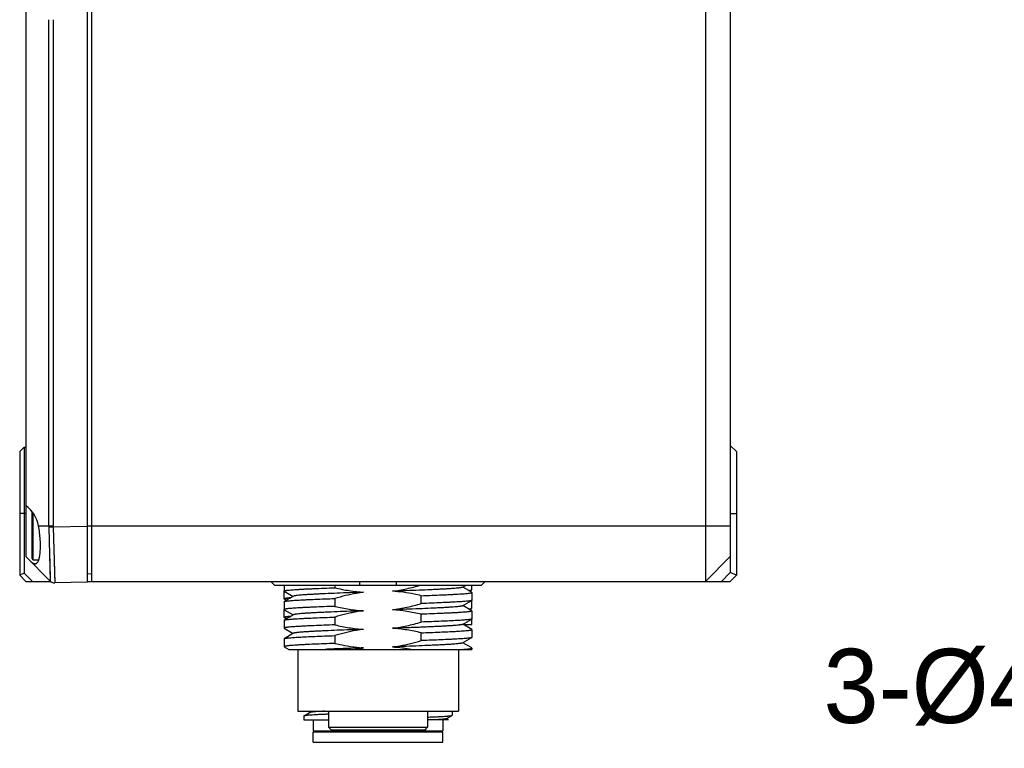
# Model space of a CAD drawing. Header units: millimetres. Extents: x -12 to 258, y -2 to 167.
# Tile 2 of 16: x 10 to 50, y 62 to 91. Entities that reach past the tile are written whole.
import ezdxf

# ---------------------------------------------------------------- set-up
doc = ezdxf.new("R2010")
doc.units = ezdxf.units.MM
doc.header["$LTSCALE"] = 23.1
for name, color, linetype in [('00_COMPONENTS', 7, 'CONTINUOUS'), ('20_ALL_FEATURES', 7, 'CONTINUOUS'), ('51__DRAFT_DIMS', 7, 'CONTINUOUS')]:
    doc.layers.add(name, color=color, linetype=linetype)
doc.styles.get("Standard").update_dxf_attribs({"font": '兰亭黑 GBK.TTF'})

msp = doc.modelspace()

# ---------------------------------------------------------------- linework, layer by layer
at = {"layer": '00_COMPONENTS'}
for p, q in [((10.2404, 69.6287), (10.2404, 71.5242)), ((10.2904, 69.5787), (10.2904, 71.4562)), ((10.2904, 69.5787), (10.5133, 69.5787))]:
    msp.add_line(p, q, dxfattribs=at)
msp.add_arc((10.2904, 69.6287), 0.05, 180, 270, dxfattribs=at)
at = {"layer": '20_ALL_FEATURES'}
for p, q in [((9.9904, 120.7691), (9.9904, 69.7037)), ((12.4904, 68.6775), (12.4904, 120.6287)), ((12.6404, 120.6997), (12.6404, 68.7037)), ((37.4904, 120.7037), (37.4904, 68.7037)), ((38.4904, 120.7037), (38.4904, 69.0572)), ((10.9172, 70.9537), (10.9172, 91.4196)), ((11.094, 91.4196), (11.094, 70.9537)), ((9.9232, 74.1364), (9.7404, 73.9537)), ((9.9232, 74.1364), (9.9904, 74.1382)), ((9.9232, 74.1364), (9.9232, 69.0294)), ((38.4904, 74.2037), (38.7404, 73.9537)), ((9.7404, 73.9537), (9.7404, 68.9537)), ((38.7404, 73.9537), (38.7404, 68.9537)), ((9.9904, 71.4537), (9.7404, 71.4537)), ((38.4904, 71.4537), (38.7404, 71.4537)), ((10.5005, 70.9537), (11.094, 70.9537)), ((12.4904, 70.9283), (11.095, 70.8917)), ((12.4904, 70.9537), (38.4904, 70.9537)), ((11.095, 70.8917), (10.9182, 70.8862)), ((10.9182, 70.8862), (10.9783, 68.7158)), ((11.0951, 70.8917), (11.1616, 68.6427)), ((10.9371, 70.2151), (10.9395, 70.1291)), ((10.9475, 69.84), (10.9497, 69.7613)), ((11.1262, 69.8499), (11.1275, 69.8083)), ((9.9904, 69.7037), (10.9783, 68.7158)), ((10.9569, 69.5022), (10.9588, 69.4334)), ((37.4904, 68.7037), (38.4904, 69.7037)), ((9.9232, 69.0294), (9.7404, 68.9537)), ((9.9904, 68.7037), (9.7404, 68.9537)), ((10.2615, 68.7037), (9.9232, 69.0294)), ((10.9648, 69.2134), (10.9664, 69.157)), ((12.6404, 68.9984), (12.4904, 69.0037)), ((38.4904, 69.0572), (38.1369, 68.7037)), ((38.7404, 68.9537), (38.4904, 69.0572)), ((38.7404, 68.9537), (38.4904, 68.7037)), ((9.9904, 68.7037), (10.9914, 68.7037)), ((10.9759, 68.8083), (10.9765, 68.7839)), ((10.9765, 68.7839), (10.9771, 68.7632)), ((11.1567, 68.8184), (11.1577, 68.7837)), ((11.1577, 68.7837), (11.1586, 68.7527)), ((11.1586, 68.7527), (11.1594, 68.7255)), ((12.4904, 68.6775), (11.1616, 68.6427)), ((12.4904, 68.7037), (38.4904, 68.7037)), ((20.0571, 68.5537), (19.9048, 68.7037)), ((20.0571, 68.5537), (28.4237, 68.5537)), ((20.4404, 68.5537), (20.4404, 68.3141)), ((22.4942, 68.5537), (22.4942, 68.4446)), ((23.4904, 68.7037), (23.4904, 68.5537)), ((24.9904, 68.5537), (24.9904, 68.7037)), ((27.6594, 68.4649), (27.8128, 68.5537)), ((28.0404, 68.3708), (28.0404, 68.5537)), ((28.5761, 68.7037), (28.4237, 68.5537)), ((20.4407, 68.3127), (20.4404, 68.3114)), ((20.4404, 67.9945), (20.4404, 68.3115)), ((20.4463, 68.3074), (20.8097, 68.0972)), ((28.0348, 68.262), (27.6716, 68.472)), ((27.9469, 68.3128), (28.0337, 68.363)), ((28.0404, 68.3708), (28.0404, 68.3705)), ((28.0404, 68.2554), (28.0404, 67.9385)), ((20.4404, 67.8804), (20.4404, 67.5635)), ((20.8222, 68.1045), (20.4461, 67.887)), ((20.4606, 67.9885), (20.5411, 67.9419)), ((22.4942, 68.011), (22.4942, 67.694)), ((25.9867, 67.808), (25.9867, 68.125)), ((27.6588, 67.7146), (28.0349, 67.9321)), ((28.0404, 67.6207), (28.0404, 67.9376)), ((20.4404, 67.2445), (20.4404, 67.5614)), ((20.4461, 67.557), (20.8093, 67.347)), ((20.8218, 67.3542), (20.4462, 67.137)), ((25.9867, 67.058), (25.9867, 67.3744)), ((28.0346, 67.5117), (27.6713, 67.7218)), ((27.9463, 67.5627), (28.0337, 67.6132)), ((28.0404, 67.6208), (28.0404, 67.6207)), ((28.0404, 67.5049), (28.0404, 67.1885)), ((20.4404, 67.1304), (20.4404, 66.8135)), ((20.4603, 67.2387), (20.5412, 67.1919)), ((22.4942, 67.2608), (22.4942, 66.944)), ((27.6592, 66.9648), (28.0348, 67.182)), ((28.0351, 66.7615), (27.6714, 66.9718)), ((27.7028, 66.9537), (28.0404, 66.9537)), ((28.0404, 66.9537), (28.0404, 67.1877)), ((20.446, 66.8071), (20.8097, 66.5968)), ((20.8222, 66.604), (20.4461, 66.3864)), ((25.9867, 66.308), (25.9867, 66.6248)), ((28.0404, 66.7554), (28.0404, 66.4385)), ((20.4404, 66.3799), (20.4404, 66.0635)), ((22.4943, 66.5105), (22.4942, 66.194)), ((27.6588, 66.2146), (28.0348, 66.432)), ((28.0345, 66.0119), (27.6715, 66.2219)), ((20.4461, 66.057), (20.6248, 65.9537)), ((20.6248, 65.9537), (28.0404, 65.9537)), ((20.9904, 65.9537), (20.9904, 63.4537)), ((27.4904, 65.9537), (27.4904, 63.4537)), ((28.0404, 66.0051), (28.0404, 65.9537)), ((20.9905, 63.4537), (27.4904, 63.4537)), ((21.4969, 63.4051), (21.2507, 63.2628)), ((21.3993, 63.4537), (21.4901, 63.4012)), ((22.2404, 63.4537), (22.2404, 62.8037)), ((26.2404, 63.4537), (26.2404, 62.8037)), ((27.2404, 63.4537), (27.2404, 63.2895)), ((21.2404, 63.2563), (21.2404, 63.1037)), ((21.2404, 63.1037), (22.2404, 63.1037)), ((21.2531, 63.2635), (21.2506, 63.2628)), ((21.2614, 63.2655), (21.2531, 63.2635)), ((21.6154, 63.1037), (21.6154, 62.6537)), ((27.0872, 63.1037), (26.2404, 63.1037)), ((26.8654, 63.1037), (26.8654, 62.6537)), ((26.998, 63.1472), (27.2362, 63.2849)), ((27.0872, 63.1037), (27.005, 63.1512)), ((21.6154, 62.6537), (26.8654, 62.6537)), ((21.6654, 62.6037), (21.6154, 62.6537)), ((21.6154, 62.2037), (21.6154, 62.6037)), ((26.8654, 62.6037), (21.6155, 62.6037)), ((22.2404, 62.8037), (26.2404, 62.8037)), ((22.3404, 62.7037), (22.2404, 62.8037)), ((22.3405, 62.7037), (26.1404, 62.7037)), ((26.1404, 62.7037), (26.2404, 62.8037)), ((26.8154, 62.6037), (26.8654, 62.6537)), ((26.8654, 62.2037), (26.8654, 62.6037)), ((21.6155, 62.2037), (26.8654, 62.2037))]:
    msp.add_line(p, q, dxfattribs=at)
for points in [[(10.9284, 70.524), (10.9322, 70.3903), (10.9334, 70.3461)], [(10.9334, 70.3461), (10.9359, 70.2585), (10.9371, 70.2151)], [(10.9395, 70.1291), (10.943, 70.0028), (10.9442, 69.9615)], [(10.9442, 69.9615), (10.9464, 69.8801), (10.9475, 69.84)], [(10.9497, 69.7613), (10.9529, 69.6469), (10.9539, 69.6099)], [(11.1275, 69.8083), (11.1299, 69.7266), (11.1311, 69.6866), (11.1323, 69.6471), (11.1334, 69.6082), (11.1346, 69.5698), (11.1357, 69.532), (11.1368, 69.4948), (11.1379, 69.4583), (11.1389, 69.4223)], [(10.9539, 69.6099), (10.9559, 69.5375), (10.9569, 69.5022)], [(10.9588, 69.4334), (10.9615, 69.335), (10.9624, 69.3035)], [(11.1389, 69.4223), (11.141, 69.3524), (11.142, 69.3185), (11.143, 69.2852), (11.144, 69.2526), (11.1449, 69.2207), (11.1458, 69.1896), (11.1467, 69.1592), (11.1476, 69.1295)], [(10.9624, 69.3035), (10.964, 69.2427), (10.9648, 69.2134)], [(10.9664, 69.157), (10.9685, 69.078), (10.9692, 69.0533), (10.9699, 69.0294), (10.9705, 69.0062), (10.9711, 68.9839), (10.9717, 68.9625)], [(10.9717, 68.9625), (10.9728, 68.9221), (10.9733, 68.9032), (10.9738, 68.8852), (10.9743, 68.868)], [(11.1476, 69.1295), (11.1493, 69.0725), (11.1501, 69.0451), (11.1509, 69.0186), (11.1516, 68.9929), (11.1523, 68.968)], [(11.1523, 68.968), (11.1537, 68.9209), (11.1544, 68.8986), (11.155, 68.8772)], [(10.9743, 68.868), (10.9751, 68.8364), (10.9755, 68.8219), (10.9759, 68.8083)], [(10.9771, 68.7632), (10.9783, 68.7177), (10.9783, 68.7163), (10.9783, 68.7158)], [(11.155, 68.8772), (11.1562, 68.8371), (11.1567, 68.8184)], [(11.1594, 68.7255), (11.1615, 68.6471), (11.1616, 68.6447), (11.1616, 68.6432), (11.1616, 68.6427)]]:
    msp.add_lwpolyline(points, dxfattribs=at)
for centre, radius, start, end in [((13.2879, 70.9545), 2.3706, 180.01927, 181.64921), ((13.0954, 70.9537), 2.0014, 180.00016, 181.77417), ((11.1551, 68.8926), 0.25, 224.99972, 271.5), ((20.4443, 67.5615), 0.0038, 169.00965, 179.94093), ((22.1415, 178.1065), 111.548, 271.975468, 272.172997)]:
    msp.add_arc(centre, radius, start, end, dxfattribs=at)
msp.add_ellipse((9.194, 70.7037), major_axis=(1.3302, 0), ratio=0.9993901, start_param=0.1891837, end_param=0.9288588, dxfattribs=at)
for points, knots in [([(10.3591, 69.4142), (10.3726, 69.4146), (10.4006, 69.4209), (10.4383, 69.4464), (10.4712, 69.4863), (10.4997, 69.5402), (10.5243, 69.6076), (10.5446, 69.6883), (10.5607, 69.7814), (10.5724, 69.8859), (10.5795, 70.0006), (10.5829, 70.1697), (10.5749, 70.3949), (10.5479, 70.6727), (10.5184, 70.8602), (10.5005, 70.9537)], [0, 0, 0, 0, 0.024923, 0.0515254, 0.0825084, 0.1195704, 0.1635413, 0.2146892, 0.2729008, 0.3377851, 0.4087554, 0.4850367, 0.6498848, 0.8243613, 1, 1, 1, 1]), ([(10.3591, 69.4142), (10.3457, 69.4137), (10.3167, 69.4179), (10.2736, 69.4368), (10.229, 69.4676), (10.2004, 69.4938), (10.1856, 69.5085)], [0, 0, 0, 0, 0.1992729, 0.4263447, 0.6915922, 1, 1, 1, 1]), ([(24.8229, 68.3051), (24.9201, 68.3179), (25.1139, 68.3485), (25.4024, 68.4057), (25.6885, 68.4741), (25.8776, 68.5262), (25.9717, 68.5537)], [0, 0, 0, 0, 0.2499986, 0.4999967, 0.7499977, 1, 1, 1, 1]), ([(20.4404, 68.3141), (20.4404, 68.3157), (20.4423, 68.3182), (20.4457, 68.3204), (20.4515, 68.3234), (20.4617, 68.3268), (20.4772, 68.3307), (20.4972, 68.3346), (20.5214, 68.3385), (20.55, 68.3424), (20.5967, 68.348), (20.6656, 68.3551), (20.7608, 68.3633), (20.8721, 68.3716), (20.9993, 68.3798), (21.1415, 68.3879), (21.2982, 68.3959), (21.4686, 68.4038), (21.721, 68.4146), (22.0643, 68.4286), (22.3464, 68.4393), (22.4942, 68.4446)], [0, 0, 0, 0, 0.0022503, 0.0039144, 0.0060339, 0.0117444, 0.019498, 0.0293274, 0.0412422, 0.05524, 0.0713115, 0.1096149, 0.1559905, 0.2102272, 0.2720763, 0.3412547, 0.4174442, 0.5002935, 0.5894192, 0.7848163, 1, 1, 1, 1]), ([(20.4463, 68.3074), (20.4454, 68.308), (20.4429, 68.3095), (20.4404, 68.3121), (20.4404, 68.3141)], [0, 0, 0, 0, 0.3376584, 1, 1, 1, 1]), ([(23.6574, 68.2641), (23.4727, 68.2576), (23.1139, 68.2449), (22.5964, 68.2254), (22.1914, 68.2082), (21.894, 68.1945), (21.6947, 68.1848), (21.5132, 68.1749), (21.3507, 68.1651), (21.2083, 68.1552), (21.0871, 68.1452), (20.9998, 68.1366), (20.9413, 68.1295), (20.9061, 68.1247), (20.8767, 68.1198), (20.8531, 68.115), (20.8355, 68.1103), (20.8258, 68.1066), (20.8222, 68.1045)], [0, 0, 0, 0, 0.195071, 0.3790124, 0.5467016, 0.6229106, 0.6932845, 0.7573712, 0.8147799, 0.8651291, 0.9080359, 0.9431619, 0.9577172, 0.9702377, 0.9807171, 0.9891553, 0.9955651, 1, 1, 1, 1]), ([(22.4942, 68.4446), (22.6853, 68.3993), (23.0706, 68.3216), (23.4615, 68.2767), (23.6574, 68.2641)], [0, 0, 0, 0, 0.5000257, 1, 1, 1, 1]), ([(23.6574, 68.2641), (23.559, 68.251), (23.1666, 68.1896), (22.7799, 68.0947), (22.4942, 68.011)], [0, 0, 0, 0, 0.250079, 1, 1, 1, 1]), ([(27.6594, 68.4649), (27.6557, 68.4628), (27.646, 68.4591), (27.6284, 68.4544), (27.6048, 68.4496), (27.5754, 68.4447), (27.5402, 68.4398), (27.4818, 68.4328), (27.3949, 68.4241), (27.2741, 68.4142), (27.1319, 68.4042), (26.9693, 68.3944), (26.7875, 68.3846), (26.5879, 68.3748), (26.2903, 68.3611), (25.8851, 68.344), (25.4606, 68.3279), (25.1013, 68.3149), (24.9164, 68.3085), (24.8229, 68.3052)], [0, 0, 0, 0, 0.004425, 0.0108409, 0.0192895, 0.0297778, 0.042296, 0.0568217, 0.0917962, 0.1345016, 0.1847235, 0.2421582, 0.3063522, 0.3768174, 0.4530579, 0.6206864, 0.804734, 0.901316, 1, 1, 1, 1]), ([(25.9867, 68.125), (25.8911, 68.1477), (25.5075, 68.2318), (25.1169, 68.2863), (24.8229, 68.3051)], [0, 0, 0, 0, 0.2501244, 1, 1, 1, 1]), ([(25.9867, 68.125), (26.1345, 68.1302), (26.4166, 68.1405), (26.7599, 68.1542), (27.0123, 68.1654), (27.1827, 68.1735), (27.3394, 68.1817), (27.4816, 68.1898), (27.6087, 68.1979), (27.7201, 68.2059), (27.8153, 68.2139), (27.8842, 68.2209), (27.9309, 68.2266), (27.9595, 68.2307), (27.9837, 68.2347), (28.0037, 68.2386), (28.0192, 68.2426), (28.0294, 68.2461), (28.0352, 68.2491), (28.0386, 68.2514), (28.0404, 68.2539), (28.0404, 68.2554)], [0, 0, 0, 0, 0.2151713, 0.410558, 0.4996817, 0.5825304, 0.6587191, 0.7278948, 0.7897383, 0.8439658, 0.8903316, 0.928631, 0.9447049, 0.9587081, 0.9706303, 0.9804695, 0.9882335, 0.9939551, 0.9960798, 0.9977482, 1, 1, 1, 1]), ([(27.9065, 68.3362), (27.9221, 68.3383), (27.9501, 68.3422), (27.987, 68.3487), (28.0115, 68.3543), (28.026, 68.3592), (28.0315, 68.3617), (28.0337, 68.363)], [0, 0, 0, 0, 0.3623479, 0.6495318, 0.8615232, 0.9397277, 1, 1, 1, 1]), ([(28.0337, 68.363), (28.0347, 68.3635), (28.0375, 68.3653), (28.0403, 68.3682), (28.0404, 68.3705)], [0, 0, 0, 0, 0.3311767, 1, 1, 1, 1]), ([(28.0404, 68.2554), (28.0404, 68.256), (28.0401, 68.2576), (28.038, 68.2599), (28.036, 68.2613), (28.0348, 68.262)], [0, 0, 0, 0, 0.1860206, 0.5284797, 1, 1, 1, 1]), ([(20.4404, 67.9946), (20.4404, 67.9969), (20.4445, 68.0004), (20.4505, 68.0033), (20.4581, 68.0061), (20.4677, 68.0088), (20.4846, 68.0129), (20.5111, 68.0177), (20.5492, 68.0232), (20.6163, 68.0313), (20.6709, 68.0363), (20.7099, 68.0397)], [0, 0, 0, 0, 0.0254043, 0.0471526, 0.0759859, 0.1121373, 0.1557012, 0.2652073, 0.4046076, 0.573756, 1, 1, 1, 1]), ([(20.4612, 67.982), (20.4581, 67.9829), (20.4527, 67.9848), (20.4455, 67.988), (20.4404, 67.9919), (20.4404, 67.9946)], [0, 0, 0, 0, 0.3841558, 0.6729322, 1, 1, 1, 1]), ([(20.4404, 67.8804), (20.4404, 67.881), (20.4408, 67.8826), (20.4429, 67.8849), (20.4449, 67.8863), (20.4461, 67.887)], [0, 0, 0, 0, 0.1860367, 0.5285981, 1, 1, 1, 1]), ([(20.4461, 67.887), (20.4489, 67.8886), (20.456, 67.8915), (20.4688, 67.8952), (20.4855, 67.899), (20.5156, 67.9045), (20.563, 67.9111), (20.6316, 67.9187), (20.7153, 67.9263), (20.8139, 67.934), (20.9269, 67.9417), (21.0538, 67.9493), (21.1942, 67.957), (21.4065, 67.9678), (21.7004, 67.9809), (22.0841, 67.9961), (22.3534, 68.006), (22.4942, 68.011)], [0, 0, 0, 0, 0.0046533, 0.0111276, 0.0194711, 0.0296997, 0.0558167, 0.0894282, 0.1304158, 0.178618, 0.2338393, 0.2958534, 0.3644032, 0.4392023, 0.6062684, 0.7942518, 1, 1, 1, 1]), ([(20.7091, 68.0391), (20.6866, 68.0371), (20.6451, 68.0333), (20.5879, 68.027), (20.5468, 68.0216), (20.519, 68.0172), (20.5021, 68.014), (20.4878, 68.0109), (20.4761, 68.0078), (20.467, 68.0048), (20.4605, 68.0017), (20.4562, 67.9987), (20.4544, 67.9948), (20.4566, 67.9909), (20.4591, 67.9894), (20.4606, 67.9885)], [0, 0, 0, 0, 0.2507896, 0.4639384, 0.6390566, 0.7122949, 0.7759803, 0.8301611, 0.874927, 0.9104298, 0.9369575, 0.955256, 0.9677266, 0.9806742, 1, 1, 1, 1]), ([(20.4795, 67.9774), (20.4778, 67.9777), (20.4717, 67.9791), (20.4655, 67.9807), (20.4612, 67.982)], [0, 0, 0, 0, 0.2776844, 1, 1, 1, 1]), ([(24.8235, 67.5549), (25.0203, 67.581), (25.4117, 67.6517), (25.7962, 67.7521), (25.9867, 67.808)], [0, 0, 0, 0, 0.4999766, 1, 1, 1, 1]), ([(28.0349, 67.932), (28.0321, 67.9305), (28.0251, 67.9276), (28.0123, 67.9238), (27.9956, 67.9201), (27.9656, 67.9145), (27.9182, 67.9079), (27.8497, 67.9003), (27.766, 67.8927), (27.6675, 67.885), (27.5545, 67.8773), (27.4275, 67.8696), (27.2871, 67.8619), (27.0748, 67.8512), (26.7808, 67.8381), (26.397, 67.8229), (26.1275, 67.813), (25.9867, 67.808)], [0, 0, 0, 0, 0.0046259, 0.0110752, 0.0193967, 0.029606, 0.0556895, 0.089273, 0.1302387, 0.1784268, 0.2336418, 0.2956561, 0.3642117, 0.4390222, 0.6061295, 0.7941744, 1, 1, 1, 1]), ([(28.0404, 67.9385), (28.0404, 67.938), (28.0401, 67.9364), (28.0381, 67.9341), (28.0361, 67.9327), (28.0349, 67.932)], [0, 0, 0, 0, 0.1865561, 0.5291838, 1, 1, 1, 1]), ([(28.0404, 67.9373), (28.0404, 67.9371), (28.0402, 67.936), (28.0395, 67.9351), (28.0389, 67.9345)], [0, 0, 0, 0, 0.2199041, 1, 1, 1, 1]), ([(22.4942, 67.694), (22.3464, 67.6888), (22.0643, 67.6784), (21.721, 67.6647), (21.4686, 67.6535), (21.2982, 67.6454), (21.1415, 67.6373), (20.9993, 67.6292), (20.8722, 67.6212), (20.7608, 67.6131), (20.6656, 67.605), (20.5967, 67.5981), (20.55, 67.5923), (20.5214, 67.5883), (20.4972, 67.5843), (20.4772, 67.5803), (20.4617, 67.5763), (20.4515, 67.5729), (20.4457, 67.5699), (20.4423, 67.5676), (20.4404, 67.5651), (20.4404, 67.5635)], [0, 0, 0, 0, 0.2151723, 0.4105595, 0.4996832, 0.5825318, 0.6587203, 0.7278959, 0.7897396, 0.8439676, 0.890334, 0.9286342, 0.9447083, 0.9587117, 0.970634, 0.9804731, 0.9882368, 0.9939579, 0.9960822, 0.9977499, 1, 1, 1, 1]), ([(20.4404, 67.5635), (20.4404, 67.563), (20.4408, 67.5614), (20.4428, 67.5591), (20.4449, 67.5577), (20.4461, 67.557)], [0, 0, 0, 0, 0.1861164, 0.5286116, 1, 1, 1, 1]), ([(23.658, 67.514), (23.5646, 67.5107), (23.3799, 67.504), (23.021, 67.4912), (22.5969, 67.4749), (22.192, 67.458), (21.8945, 67.4443), (21.695, 67.4345), (21.5132, 67.4248), (21.3507, 67.4148), (21.2085, 67.4048), (21.0875, 67.3949), (21.0003, 67.3864), (20.9417, 67.3794), (20.9063, 67.3745), (20.8767, 67.3696), (20.853, 67.3648), (20.8352, 67.3601), (20.8255, 67.3564), (20.8218, 67.3542)], [0, 0, 0, 0, 0.0985882, 0.195071, 0.3789399, 0.5464692, 0.6226907, 0.693155, 0.7573246, 0.8147219, 0.864973, 0.9077647, 0.9428411, 0.9574215, 0.9699991, 0.9805531, 0.9890667, 0.9955347, 1, 1, 1, 1]), ([(22.4942, 67.694), (22.6854, 67.6487), (23.0709, 67.5711), (23.4619, 67.5264), (23.658, 67.5139)], [0, 0, 0, 0, 0.500024, 1, 1, 1, 1]), ([(23.658, 67.5139), (23.5595, 67.5009), (23.3877, 67.4739), (23.1439, 67.4266), (22.8531, 67.3611), (22.6372, 67.3029), (22.4942, 67.2608)], [0, 0, 0, 0, 0.2500012, 0.4375073, 0.625015, 1, 1, 1, 1]), ([(27.6588, 67.7146), (27.6552, 67.7125), (27.6455, 67.7088), (27.6279, 67.704), (27.6044, 67.6992), (27.5751, 67.6943), (27.54, 67.6894), (27.4815, 67.6824), (27.3943, 67.6738), (27.2731, 67.6639), (27.1308, 67.6539), (26.9683, 67.6441), (26.7867, 67.6343), (26.5874, 67.6245), (26.2899, 67.6108), (25.8849, 67.5937), (25.3672, 67.5741), (25.0082, 67.5614), (24.8235, 67.5549)], [0, 0, 0, 0, 0.0044327, 0.0108329, 0.0192512, 0.0297059, 0.0422022, 0.0567378, 0.0918393, 0.1347234, 0.1850468, 0.2424612, 0.3065691, 0.376946, 0.4531572, 0.6208878, 0.8048617, 1, 1, 1, 1]), ([(25.9867, 67.3744), (25.7956, 67.4198), (25.4103, 67.4975), (25.0194, 67.5423), (24.8235, 67.5549)], [0, 0, 0, 0, 0.5000259, 1, 1, 1, 1]), ([(28.0404, 67.505), (28.0404, 67.5034), (28.0386, 67.5009), (28.0352, 67.4986), (28.0294, 67.4956), (28.0192, 67.4922), (28.0037, 67.4883), (27.9837, 67.4844), (27.9595, 67.4805), (27.9309, 67.4766), (27.8842, 67.471), (27.8153, 67.464), (27.7201, 67.4558), (27.6087, 67.4475), (27.4816, 67.4392), (27.3394, 67.4311), (27.1827, 67.4231), (27.0123, 67.4152), (26.7599, 67.4043), (26.4166, 67.3904), (26.1345, 67.3797), (25.9867, 67.3744)], [0, 0, 0, 0, 0.0022612, 0.0039287, 0.0060507, 0.0117642, 0.0195188, 0.0293489, 0.0412632, 0.0552602, 0.0713302, 0.1096305, 0.1560041, 0.2102401, 0.2720888, 0.3412667, 0.4174556, 0.5003039, 0.5894281, 0.7848212, 1, 1, 1, 1]), ([(27.9064, 67.5859), (27.922, 67.588), (27.95, 67.5919), (27.9869, 67.5986), (28.0114, 67.6044), (28.0258, 67.6094), (28.0314, 67.6119), (28.0337, 67.6132)], [0, 0, 0, 0, 0.3618426, 0.6489107, 0.8611259, 0.9395273, 1, 1, 1, 1]), ([(28.0337, 67.6132), (28.0354, 67.6142), (28.0384, 67.6161), (28.0403, 67.6193), (28.0404, 67.6207)], [0, 0, 0, 0, 0.5983694, 1, 1, 1, 1]), ([(28.0346, 67.5117), (28.0355, 67.5112), (28.038, 67.5096), (28.0404, 67.507), (28.0404, 67.505)], [0, 0, 0, 0, 0.3374359, 1, 1, 1, 1]), ([(20.4404, 67.2446), (20.4404, 67.2469), (20.4445, 67.2504), (20.4505, 67.2533), (20.4581, 67.2561), (20.4677, 67.2588), (20.4846, 67.2629), (20.5111, 67.2677), (20.5492, 67.2732), (20.6163, 67.2813), (20.6708, 67.2863), (20.7099, 67.2896)], [0, 0, 0, 0, 0.0254072, 0.0471562, 0.0759905, 0.1121431, 0.1557079, 0.2652143, 0.4046134, 0.57376, 1, 1, 1, 1]), ([(20.4609, 67.2321), (20.4579, 67.233), (20.4525, 67.2348), (20.4454, 67.238), (20.4404, 67.2419), (20.4404, 67.2446)], [0, 0, 0, 0, 0.383721, 0.672326, 1, 1, 1, 1]), ([(20.4404, 67.1304), (20.4404, 67.1309), (20.4408, 67.1325), (20.4429, 67.1348), (20.4449, 67.1362), (20.4462, 67.1369)], [0, 0, 0, 0, 0.1856013, 0.5278871, 1, 1, 1, 1]), ([(22.4942, 66.944), (22.3464, 66.9388), (22.0643, 66.9285), (21.721, 66.9147), (21.4686, 66.9035), (21.2982, 66.8954), (21.1415, 66.8873), (20.9993, 66.8792), (20.8722, 66.8712), (20.7608, 66.8631), (20.6656, 66.8551), (20.5967, 66.8481), (20.55, 66.8423), (20.5214, 66.8383), (20.4972, 66.8343), (20.4772, 66.8303), (20.4617, 66.8263), (20.4515, 66.8228), (20.4457, 66.8198), (20.4423, 66.8175), (20.4404, 66.815), (20.4404, 66.8135)], [0, 0, 0, 0, 0.215171, 0.4105576, 0.499681, 0.5825292, 0.6587173, 0.7278924, 0.7897354, 0.8439627, 0.8903287, 0.9286288, 0.9447032, 0.9587071, 0.9706302, 0.9804703, 0.9882352, 0.9939574, 0.9960822, 0.9977503, 1, 1, 1, 1]), ([(20.4462, 67.1369), (20.4489, 67.1385), (20.4561, 67.1414), (20.4689, 67.1451), (20.4856, 67.1489), (20.5158, 67.1544), (20.5633, 67.1611), (20.6318, 67.1686), (20.7156, 67.1762), (20.8142, 67.1839), (20.9272, 67.1916), (21.0541, 67.1993), (21.1945, 67.207), (21.4067, 67.2177), (21.7006, 67.2307), (22.0842, 67.2459), (22.3535, 67.2557), (22.4942, 67.2608)], [0, 0, 0, 0, 0.0046644, 0.0111511, 0.019508, 0.0297498, 0.0558899, 0.0895184, 0.1305177, 0.1787283, 0.2339552, 0.295971, 0.3645179, 0.4393098, 0.6063514, 0.7942978, 1, 1, 1, 1]), ([(20.709, 67.289), (20.6867, 67.2871), (20.6453, 67.2832), (20.5884, 67.277), (20.5472, 67.2717), (20.5194, 67.2672), (20.5024, 67.2641), (20.4879, 67.261), (20.4761, 67.2579), (20.4669, 67.2549), (20.4609, 67.2522), (20.4575, 67.2499), (20.4555, 67.248), (20.4541, 67.2449), (20.4564, 67.2411), (20.4588, 67.2396), (20.4603, 67.2387)], [0, 0, 0, 0, 0.2490386, 0.4614525, 0.6367648, 0.710375, 0.7745597, 0.8292789, 0.8745203, 0.9103477, 0.9370435, 0.9471935, 0.9554471, 0.96787, 0.9807708, 1, 1, 1, 1]), ([(20.4796, 67.2273), (20.4779, 67.2277), (20.4716, 67.2291), (20.4654, 67.2307), (20.4609, 67.2321)], [0, 0, 0, 0, 0.2782621, 1, 1, 1, 1]), ([(22.4942, 66.944), (22.6853, 66.8987), (23.0706, 66.821), (23.4615, 66.7766), (23.6574, 66.7641)], [0, 0, 0, 0, 0.5000238, 1, 1, 1, 1]), ([(24.8229, 66.8046), (24.9214, 66.8176), (25.1177, 66.8487), (25.5074, 66.9267), (25.7961, 67.0021), (25.9867, 67.058)], [0, 0, 0, 0, 0.2500161, 0.5000322, 1, 1, 1, 1]), ([(27.6592, 66.9648), (27.6555, 66.9627), (27.6458, 66.9589), (27.628, 66.9541), (27.6043, 66.9492), (27.5748, 66.9442), (27.5394, 66.9392), (27.4809, 66.9321), (27.3937, 66.9236), (27.2727, 66.9139), (27.1305, 66.9042), (26.968, 66.8943), (26.7863, 66.8843), (26.5867, 66.8743), (26.3707, 66.8643), (26.1399, 66.8543), (25.8958, 66.8445), (25.6401, 66.8347), (25.3746, 66.8247), (25.1011, 66.8146), (24.9163, 66.8081), (24.8229, 66.8047)], [0, 0, 0, 0, 0.0044595, 0.0109252, 0.0194338, 0.0299787, 0.0425442, 0.057113, 0.0921753, 0.1349581, 0.1851885, 0.2425751, 0.3067532, 0.3772231, 0.4534425, 0.5348795, 0.6209947, 0.7112004, 0.8048866, 0.901388, 1, 1, 1, 1]), ([(28.0348, 67.182), (28.0321, 67.1804), (28.025, 67.1775), (28.0122, 67.1738), (27.9955, 67.17), (27.9654, 67.1644), (27.918, 67.1578), (27.8494, 67.1503), (27.7657, 67.1427), (27.6672, 67.135), (27.5542, 67.1273), (27.4272, 67.1197), (27.2868, 67.1119), (27.0746, 67.1013), (26.7805, 67.0881), (26.3969, 67.0728), (26.1275, 67.063), (25.9867, 67.058)], [0, 0, 0, 0, 0.0046447, 0.011112, 0.0194502, 0.0296747, 0.0557839, 0.0893874, 0.1303676, 0.1785651, 0.2337849, 0.2957994, 0.3643508, 0.4391529, 0.6062308, 0.7942311, 1, 1, 1, 1]), ([(28.0404, 67.1885), (28.0404, 67.188), (28.0401, 67.1864), (28.0381, 67.1841), (28.036, 67.1827), (28.0348, 67.182)], [0, 0, 0, 0, 0.1862244, 0.5287444, 1, 1, 1, 1]), ([(28.0404, 67.1874), (28.0404, 67.1872), (28.0402, 67.1861), (28.0395, 67.1852), (28.0389, 67.1846)], [0, 0, 0, 0, 0.2210929, 1, 1, 1, 1]), ([(20.4404, 66.8135), (20.4404, 66.8129), (20.4408, 66.8114), (20.4428, 66.8091), (20.4448, 66.8077), (20.446, 66.807)], [0, 0, 0, 0, 0.1865737, 0.5292069, 1, 1, 1, 1]), ([(23.6574, 66.7641), (23.4727, 66.7575), (23.1139, 66.7444), (22.5964, 66.7248), (22.1914, 66.7082), (21.894, 66.6945), (21.6946, 66.6845), (21.5131, 66.6744), (21.3506, 66.6646), (21.2082, 66.6548), (21.087, 66.6451), (20.9997, 66.6366), (20.9413, 66.6296), (20.9061, 66.6246), (20.8767, 66.6196), (20.8532, 66.6147), (20.8355, 66.6098), (20.8258, 66.6061), (20.8222, 66.604)], [0, 0, 0, 0, 0.195079, 0.3790016, 0.5466918, 0.6228876, 0.6932657, 0.7573752, 0.8147835, 0.8651144, 0.9080161, 0.9431286, 0.9576726, 0.9701837, 0.9806609, 0.9891079, 0.9955393, 1, 1, 1, 1]), ([(23.6574, 66.7641), (23.559, 66.751), (23.1666, 66.6893), (22.78, 66.5942), (22.4943, 66.5105)], [0, 0, 0, 0, 0.2500775, 1, 1, 1, 1]), ([(25.9867, 66.6248), (25.7956, 66.6703), (25.41, 66.748), (25.019, 66.7921), (24.8229, 66.8046)], [0, 0, 0, 0, 0.5000205, 1, 1, 1, 1]), ([(26.371, 66.6388), (26.4933, 66.6434), (26.7256, 66.6526), (27.0538, 66.6671), (27.302, 66.6794), (27.4785, 66.6895), (27.5931, 66.6967), (27.6953, 66.7039), (27.7846, 66.7111), (27.8608, 66.7183), (27.9159, 66.7245), (27.9531, 66.7296), (27.9759, 66.7332), (27.9953, 66.7368), (28.0112, 66.7404), (28.0236, 66.7439), (28.0317, 66.747), (28.0363, 66.7497), (28.0391, 66.7518), (28.0404, 66.754), (28.0404, 66.7554)], [0, 0, 0, 0, 0.2188324, 0.4155806, 0.5873309, 0.6630242, 0.7315502, 0.7926587, 0.8461284, 0.8917688, 0.9294251, 0.9452226, 0.9589853, 0.970709, 0.9803963, 0.9880616, 0.9937481, 0.9958847, 0.9975893, 1, 1, 1, 1]), ([(28.0404, 66.7554), (28.0404, 66.7559), (28.0401, 66.7574), (28.0382, 66.7597), (28.0363, 66.761), (28.0351, 66.7617)], [0, 0, 0, 0, 0.1882875, 0.531585, 1, 1, 1, 1]), ([(20.4404, 66.3799), (20.4404, 66.3805), (20.4408, 66.3821), (20.4428, 66.3844), (20.4449, 66.3857), (20.4461, 66.3864)], [0, 0, 0, 0, 0.1849944, 0.5273305, 1, 1, 1, 1]), ([(22.4942, 66.194), (22.3464, 66.1888), (22.0643, 66.1785), (21.6641, 66.1624), (21.3594, 66.1486), (21.1415, 66.1373), (20.9993, 66.1292), (20.8722, 66.1211), (20.7608, 66.1131), (20.6656, 66.1051), (20.5967, 66.0981), (20.55, 66.0923), (20.5214, 66.0883), (20.4972, 66.0843), (20.4772, 66.0803), (20.4617, 66.0764), (20.4515, 66.0729), (20.4456, 66.0699), (20.4423, 66.0676), (20.4404, 66.0651), (20.4404, 66.0635)], [0, 0, 0, 0, 0.2151695, 0.4105553, 0.5825253, 0.6587135, 0.7278891, 0.7897317, 0.8439582, 0.8903243, 0.9286257, 0.9447004, 0.958704, 0.9706258, 0.9804638, 0.9882266, 0.9939478, 0.996073, 0.9977426, 1, 1, 1, 1]), ([(20.4461, 66.3864), (20.4488, 66.388), (20.4559, 66.3909), (20.4687, 66.3947), (20.4854, 66.3986), (20.5155, 66.4043), (20.5629, 66.4111), (20.6315, 66.4188), (20.7152, 66.4263), (20.8138, 66.4337), (20.9268, 66.4412), (21.0537, 66.4488), (21.1941, 66.4565), (21.4064, 66.4674), (21.7004, 66.481), (22.084, 66.496), (22.3534, 66.5056), (22.4942, 66.5105)], [0, 0, 0, 0, 0.00465, 0.0111256, 0.0194728, 0.0297062, 0.0558293, 0.0894381, 0.1304146, 0.1786051, 0.2338187, 0.2958291, 0.3643784, 0.4391794, 0.6062536, 0.7942442, 1, 1, 1, 1]), ([(22.4942, 66.194), (22.5898, 66.1713), (22.8297, 66.1187), (23.1448, 66.0654), (23.4375, 66.0309), (23.5844, 66.0186), (23.658, 66.0139)], [0, 0, 0, 0, 0.2500076, 0.6249811, 0.8124911, 1, 1, 1, 1]), ([(27.6588, 66.2146), (27.6551, 66.2124), (27.6454, 66.2087), (27.6277, 66.2039), (27.6041, 66.199), (27.5748, 66.1942), (27.5395, 66.1893), (27.4811, 66.1824), (27.394, 66.1739), (27.2729, 66.1639), (27.1304, 66.154), (26.9678, 66.144), (26.7862, 66.1342), (26.5869, 66.1243), (26.2895, 66.1109), (25.8846, 66.0938), (25.367, 66.074), (25.0081, 66.0613), (24.8233, 66.0548)], [0, 0, 0, 0, 0.0044675, 0.0109014, 0.0193516, 0.0298321, 0.0423416, 0.0568679, 0.0919085, 0.1347744, 0.1851423, 0.242598, 0.306723, 0.377101, 0.4532782, 0.6209348, 0.804911, 1, 1, 1, 1]), ([(24.8234, 66.0548), (24.9218, 66.0679), (25.3142, 66.1295), (25.7009, 66.2242), (25.9867, 66.308)], [0, 0, 0, 0, 0.2500793, 1, 1, 1, 1]), ([(28.0348, 66.432), (28.0321, 66.4304), (28.025, 66.4276), (28.0122, 66.4238), (27.9955, 66.42), (27.9654, 66.4145), (27.918, 66.4078), (27.8494, 66.4003), (27.7657, 66.3926), (27.6672, 66.385), (27.5542, 66.3773), (27.4272, 66.3696), (27.2868, 66.3619), (27.0746, 66.3513), (26.7805, 66.3381), (26.3969, 66.3228), (26.1275, 66.313), (25.9867, 66.308)], [0, 0, 0, 0, 0.0046439, 0.0111106, 0.0194484, 0.0296726, 0.0557814, 0.0893845, 0.1303644, 0.1785615, 0.233781, 0.2957951, 0.3643463, 0.4391483, 0.6062269, 0.794229, 1, 1, 1, 1]), ([(28.0404, 66.4385), (28.0404, 66.438), (28.0401, 66.4364), (28.0381, 66.4341), (28.036, 66.4327), (28.0348, 66.432)], [0, 0, 0, 0, 0.1861357, 0.5286374, 1, 1, 1, 1]), ([(20.4404, 66.0635), (20.4404, 66.063), (20.4408, 66.0614), (20.4428, 66.059), (20.4449, 66.0577), (20.4461, 66.057)], [0, 0, 0, 0, 0.1865049, 0.5291182, 1, 1, 1, 1]), ([(23.658, 66.014), (23.5872, 66.0115), (23.4468, 66.0063), (23.1713, 65.9965), (22.721, 65.98), (22.3404, 65.9646), (22.0949, 65.9535)], [0, 0, 0, 0, 0.1357227, 0.2694537, 0.5287398, 1, 1, 1, 1]), ([(23.2853, 65.9535), (23.3471, 65.9652), (23.4401, 65.9815), (23.5645, 66.0008), (23.6268, 66.0097), (23.658, 66.0139)], [0, 0, 0, 0, 0.4999928, 0.7499984, 1, 1, 1, 1]), ([(24.8234, 66.0548), (24.9563, 66.0462), (25.1554, 66.0265), (25.4192, 65.9885), (25.5506, 65.9659), (25.616, 65.9536)], [0, 0, 0, 0, 0.4999661, 0.7499863, 1, 1, 1, 1]), ([(27.6884, 65.9537), (27.7156, 65.9557), (27.7665, 65.9597), (27.8376, 65.9661), (27.8981, 65.9723), (27.9418, 65.9777), (27.9713, 65.9821), (27.9894, 65.9853), (28.0047, 65.9885), (28.0173, 65.9916), (28.0272, 65.9948), (28.035, 65.9982), (28.0404, 66.0022), (28.0404, 66.0051)], [0, 0, 0, 0, 0.2278483, 0.4268633, 0.5964987, 0.7363341, 0.7949866, 0.8461021, 0.8896842, 0.9257664, 0.9544386, 0.9759148, 1, 1, 1, 1]), ([(28.0404, 66.0051), (28.0404, 66.0057), (28.0401, 66.0073), (28.0379, 66.0098), (28.0358, 66.0112), (28.0345, 66.0119)], [0, 0, 0, 0, 0.1860469, 0.5286574, 1, 1, 1, 1]), ([(22.0704, 63.4537), (22.0297, 63.4518), (21.9528, 63.4479), (21.8443, 63.4419), (21.7497, 63.4359), (21.6696, 63.43), (21.6122, 63.4248), (21.5738, 63.4205), (21.5508, 63.4175), (21.5317, 63.4145), (21.5165, 63.4116), (21.5052, 63.4087), (21.4991, 63.4064), (21.4969, 63.4051)], [0, 0, 0, 0, 0.2119429, 0.400851, 0.5655988, 0.7051524, 0.8187452, 0.8656438, 0.9058862, 0.9394379, 0.9662795, 0.9864252, 1, 1, 1, 1]), ([(21.2506, 63.2628), (21.2491, 63.2624), (21.2464, 63.2614), (21.2429, 63.2597), (21.2404, 63.2577), (21.2404, 63.2563)], [0, 0, 0, 0, 0.3790781, 0.6668181, 1, 1, 1, 1]), ([(22.2404, 63.3316), (22.1759, 63.329), (22.0528, 63.3238), (21.8776, 63.3156), (21.7216, 63.3074), (21.5862, 63.2992), (21.4724, 63.2911), (21.3812, 63.2831), (21.3197, 63.276), (21.2824, 63.2701), (21.2677, 63.2671), (21.2614, 63.2655)], [0, 0, 0, 0, 0.197347, 0.3764904, 0.5359781, 0.6745182, 0.7909966, 0.8844959, 0.9543081, 0.9801773, 1, 1, 1, 1]), ([(26.2406, 63.215), (26.3107, 63.2177), (26.4437, 63.223), (26.6318, 63.2314), (26.7968, 63.2398), (26.937, 63.2484), (27.0376, 63.256), (27.1048, 63.2622), (27.1448, 63.2666), (27.1779, 63.2708), (27.2038, 63.2752), (27.2209, 63.2791), (27.2309, 63.2823), (27.2347, 63.2839), (27.2362, 63.2848)], [0, 0, 0, 0, 0.2104815, 0.399545, 0.5653698, 0.7063706, 0.821204, 0.8684616, 0.9088001, 0.942138, 0.9684371, 0.9876948, 0.9947009, 1, 1, 1, 1]), ([(26.998, 63.1472), (26.996, 63.146), (26.9908, 63.144), (26.9812, 63.1413), (26.9684, 63.1387), (26.9451, 63.1348), (26.9081, 63.1302), (26.8545, 63.1249), (26.7886, 63.1196), (26.711, 63.1142), (26.6218, 63.1088), (26.5586, 63.1054), (26.5251, 63.1037)], [0, 0, 0, 0, 0.0145194, 0.0353854, 0.0627657, 0.0967149, 0.1842581, 0.2977484, 0.4367652, 0.6006483, 0.7886614, 1, 1, 1, 1]), ([(27.2362, 63.2848), (27.2369, 63.2851), (27.2386, 63.2862), (27.2404, 63.2881), (27.2404, 63.2895)], [0, 0, 0, 0, 0.3377649, 1, 1, 1, 1])]:
    msp.add_open_spline(points, degree=3, knots=knots, dxfattribs=at)

# ---------------------------------------------------------------- texts
at = {"layer": '51__DRAFT_DIMS', "insert": (77.3985, 65.976), "char_height": 3, "attachment_point": 3, "line_spacing_factor": 0.9}
msp.add_mtext('\\A1;3-%%c4.2{\\fRoboto|b0|i0|c0|p2;Throgh Hole}', dxfattribs=at)

doc.saveas('drawing.dxf')
